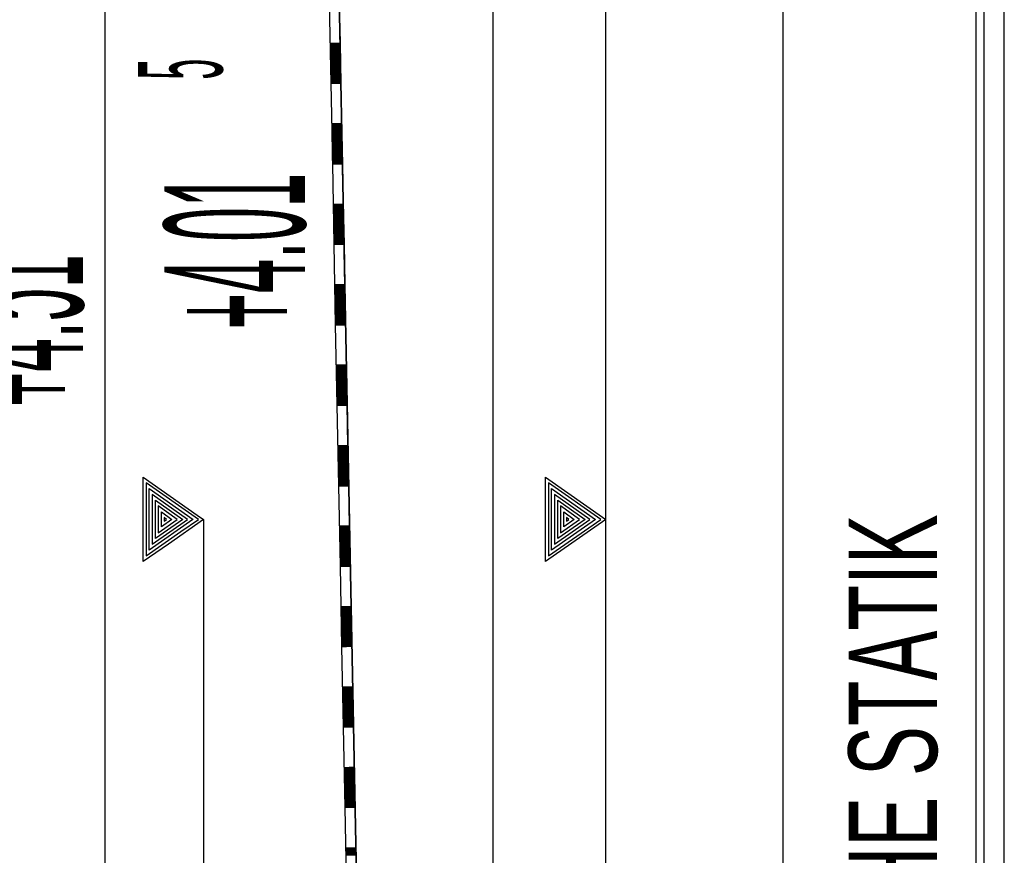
# Model space of a CAD drawing. Extents: x -0.6 to 1.54, y -0.37 to 1.17.
# Tile 8 of 79: x 0.087 to 0.1115, y 0.3852 to 0.406. Entities that reach past the tile are written whole.
import ezdxf

# ---------------------------------------------------------------- set-up
doc = ezdxf.new("R2010")
doc.units = 0
doc.linetypes.add('KCONTINUOUS', pattern=[0])
doc.layers.add('W01_---', color=7, linetype='CONTINUOUS')

msp = doc.modelspace()

# ---------------------------------------------------------------- linework, layer by layer
at = {"layer": 'W01_---', "color": 7, "linetype": 'KCONTINUOUS'}
for p, q in [((0.10596, 0.32533), (0.10596, 0.55033)), ((0.10156, 0.32403), (0.10156, 0.54683)), ((0.09876, 0.32643), (0.09876, 0.54443)), ((0.08911, 0.32733), (0.08911, 0.54353)), ((0.11096, 0.32533), (0.11096, 0.47553)), ((0.11146, 0.32533), (0.11146, 0.47553)), ((0.11076, 0.32533), (0.11076, 0.44783)), ((0.09646, 0.32839), (0.09436, 0.43543)), ((0.09436, 0.43543), (0.0965, 0.32643)), ((0.09482, 0.40536), (0.09495, 0.40536)), ((0.09486, 0.40336), (0.09499, 0.40336)), ((0.0949, 0.40136), (0.09503, 0.40136)), ((0.09494, 0.39936), (0.09507, 0.39936)), ((0.09498, 0.39736), (0.0951, 0.39736)), ((0.09502, 0.39536), (0.09514, 0.39536)), ((0.09006, 0.39354), (0.09006, 0.39459)), ((0.09006, 0.39459), (0.0914, 0.39365)), ((0.10006, 0.39354), (0.10006, 0.39459)), ((0.10006, 0.39459), (0.10156, 0.39354)), ((0.09013, 0.39445), (0.09013, 0.39264)), ((0.09135, 0.3936), (0.09013, 0.39445)), ((0.09021, 0.39354), (0.09021, 0.39431)), ((0.09021, 0.39431), (0.0913, 0.39354)), ((0.10013, 0.39445), (0.10013, 0.39264)), ((0.10143, 0.39354), (0.10013, 0.39445)), ((0.10021, 0.39354), (0.10021, 0.39431)), ((0.10021, 0.39431), (0.1013, 0.39354)), ((0.09028, 0.39416), (0.09028, 0.39293)), ((0.09116, 0.39354), (0.09028, 0.39416)), ((0.09036, 0.39354), (0.09036, 0.39402)), ((0.09036, 0.39402), (0.09104, 0.39354)), ((0.10028, 0.39416), (0.10028, 0.39293)), ((0.10116, 0.39354), (0.10028, 0.39416)), ((0.10036, 0.39354), (0.10036, 0.39402)), ((0.10036, 0.39402), (0.10104, 0.39354)), ((0.09043, 0.39388), (0.09043, 0.39321)), ((0.0909, 0.39354), (0.09043, 0.39388)), ((0.10043, 0.39388), (0.10043, 0.39321)), ((0.1009, 0.39354), (0.10043, 0.39388)), ((0.09006, 0.3925), (0.09006, 0.39354)), ((0.09021, 0.39278), (0.09021, 0.39354)), ((0.09129, 0.39354), (0.09021, 0.39278)), ((0.09028, 0.39293), (0.09116, 0.39354)), ((0.09036, 0.39307), (0.09036, 0.39354)), ((0.09104, 0.39354), (0.09036, 0.39307)), ((0.09043, 0.39321), (0.0909, 0.39354)), ((0.09051, 0.39354), (0.09051, 0.39373)), ((0.09051, 0.39373), (0.09077, 0.39354)), ((0.09051, 0.39336), (0.09051, 0.39354)), ((0.09077, 0.39354), (0.09051, 0.39336)), ((0.09058, 0.39359), (0.09058, 0.3935)), ((0.09064, 0.39354), (0.09058, 0.39359)), ((0.09058, 0.3935), (0.09064, 0.39354)), ((0.09156, 0.39354), (0.09069, 0.39293)), ((0.09099, 0.39324), (0.09143, 0.39354)), ((0.0913, 0.39354), (0.09129, 0.39354)), ((0.09143, 0.39354), (0.09135, 0.3936)), ((0.0914, 0.39365), (0.09156, 0.39354)), ((0.09156, 0.39354), (0.09156, 0.36635)), ((0.10006, 0.3925), (0.10006, 0.39354)), ((0.10156, 0.39354), (0.10006, 0.3925)), ((0.10013, 0.39264), (0.10143, 0.39354)), ((0.10021, 0.39278), (0.10021, 0.39354)), ((0.1013, 0.39354), (0.10021, 0.39278)), ((0.10028, 0.39293), (0.10116, 0.39354)), ((0.10036, 0.39307), (0.10036, 0.39354)), ((0.10104, 0.39354), (0.10036, 0.39307)), ((0.10043, 0.39321), (0.1009, 0.39354)), ((0.10051, 0.39354), (0.10051, 0.39373)), ((0.10051, 0.39373), (0.10077, 0.39354)), ((0.10051, 0.39336), (0.10051, 0.39354)), ((0.10077, 0.39354), (0.10051, 0.39336)), ((0.10058, 0.39359), (0.10058, 0.3935)), ((0.10064, 0.39354), (0.10058, 0.39359)), ((0.10058, 0.3935), (0.10064, 0.39354)), ((0.09506, 0.39336), (0.09518, 0.39336)), ((0.09013, 0.39264), (0.09099, 0.39324)), ((0.09069, 0.39293), (0.09006, 0.3925)), ((0.0951, 0.39136), (0.09522, 0.39137)), ((0.09514, 0.38936), (0.09526, 0.38937)), ((0.09518, 0.38736), (0.0953, 0.38737)), ((0.09522, 0.38536), (0.09534, 0.38537))]:
    msp.add_line(p, q, dxfattribs=at)
at = {"layer": 'W01_---', "color": 31, "linetype": 'KCONTINUOUS'}
for p, q in [((0.09468, 0.40638), (0.09472, 0.40438)), ((0.09493, 0.40638), (0.09495, 0.40538)), ((0.0947, 0.40538), (0.09495, 0.40538)), ((0.0947, 0.40536), (0.09495, 0.40536)), ((0.0947, 0.40534), (0.09495, 0.40534)), ((0.0947, 0.40532), (0.09495, 0.40532)), ((0.0947, 0.4053), (0.09495, 0.4053)), ((0.0947, 0.40528), (0.09495, 0.40528)), ((0.0947, 0.40526), (0.09495, 0.40526)), ((0.09495, 0.40538), (0.09497, 0.40438)), ((0.0947, 0.40524), (0.09495, 0.40524)), ((0.0947, 0.40522), (0.09495, 0.40522)), ((0.0947, 0.4052), (0.09495, 0.4052)), ((0.0947, 0.40518), (0.09495, 0.40518)), ((0.0947, 0.40516), (0.09495, 0.40516)), ((0.0947, 0.40514), (0.09495, 0.40514)), ((0.0947, 0.40512), (0.09495, 0.40512)), ((0.0947, 0.4051), (0.09495, 0.4051)), ((0.0947, 0.40508), (0.09495, 0.40508)), ((0.0947, 0.40506), (0.09495, 0.40506)), ((0.0947, 0.40504), (0.09495, 0.40504)), ((0.0947, 0.40502), (0.09495, 0.40502)), ((0.0947, 0.405), (0.09495, 0.405)), ((0.0947, 0.40498), (0.09495, 0.40498)), ((0.09471, 0.40496), (0.09496, 0.40496)), ((0.09471, 0.40494), (0.09496, 0.40494)), ((0.09471, 0.40492), (0.09496, 0.40492)), ((0.09471, 0.4049), (0.09496, 0.4049)), ((0.09471, 0.40488), (0.09496, 0.40488)), ((0.09471, 0.40486), (0.09496, 0.40486)), ((0.09471, 0.40484), (0.09496, 0.40484)), ((0.09471, 0.40482), (0.09496, 0.40482)), ((0.09471, 0.4048), (0.09496, 0.4048)), ((0.09471, 0.40478), (0.09496, 0.40478)), ((0.09471, 0.40476), (0.09496, 0.40476)), ((0.09471, 0.40474), (0.09496, 0.40474)), ((0.09471, 0.40472), (0.09496, 0.40472)), ((0.09471, 0.4047), (0.09496, 0.4047)), ((0.09471, 0.40468), (0.09496, 0.40468)), ((0.09471, 0.40466), (0.09496, 0.40466)), ((0.09471, 0.40464), (0.09496, 0.40464)), ((0.09471, 0.40462), (0.09496, 0.40462)), ((0.09471, 0.4046), (0.09496, 0.4046)), ((0.09471, 0.40458), (0.09496, 0.40458)), ((0.09471, 0.40456), (0.09496, 0.40456)), ((0.09471, 0.40454), (0.09496, 0.40454)), ((0.09471, 0.40452), (0.09496, 0.40452)), ((0.09473, 0.4046), (0.09496, 0.4046)), ((0.09475, 0.4046), (0.09496, 0.4046)), ((0.09477, 0.4046), (0.09496, 0.4046)), ((0.09479, 0.4046), (0.09496, 0.4046)), ((0.09481, 0.4046), (0.09496, 0.4046)), ((0.09483, 0.4046), (0.09496, 0.4046)), ((0.09485, 0.4046), (0.09496, 0.4046)), ((0.09487, 0.4046), (0.09496, 0.4046)), ((0.09489, 0.4046), (0.09496, 0.4046)), ((0.09491, 0.4046), (0.09496, 0.4046)), ((0.09472, 0.4045), (0.09497, 0.4045)), ((0.09472, 0.40448), (0.09497, 0.40448)), ((0.09472, 0.40446), (0.09497, 0.40446)), ((0.09472, 0.40444), (0.09497, 0.40444)), ((0.09472, 0.40442), (0.09497, 0.40442)), ((0.09472, 0.4044), (0.09497, 0.4044)), ((0.09472, 0.40438), (0.09476, 0.40238)), ((0.09472, 0.40438), (0.09497, 0.40438)), ((0.09497, 0.40438), (0.09499, 0.40338)), ((0.09474, 0.40338), (0.09499, 0.40338)), ((0.09474, 0.40336), (0.09499, 0.40336)), ((0.09474, 0.40334), (0.09499, 0.40334)), ((0.09474, 0.40332), (0.09499, 0.40332)), ((0.09474, 0.4033), (0.09499, 0.4033)), ((0.09499, 0.40338), (0.09501, 0.40238)), ((0.09474, 0.40328), (0.09499, 0.40328)), ((0.09474, 0.40326), (0.09499, 0.40326)), ((0.09474, 0.40324), (0.09499, 0.40324)), ((0.09474, 0.40322), (0.09499, 0.40322)), ((0.09474, 0.4032), (0.09499, 0.4032)), ((0.09474, 0.40318), (0.09499, 0.40318)), ((0.09474, 0.40316), (0.09499, 0.40316)), ((0.09474, 0.40314), (0.09499, 0.40314)), ((0.09474, 0.40312), (0.09499, 0.40312)), ((0.09474, 0.4031), (0.09499, 0.4031)), ((0.09474, 0.40308), (0.09499, 0.40308)), ((0.09474, 0.40306), (0.09499, 0.40306)), ((0.09474, 0.40304), (0.09499, 0.40304)), ((0.09474, 0.40302), (0.09499, 0.40302)), ((0.09474, 0.403), (0.09499, 0.403)), ((0.09474, 0.40298), (0.095, 0.40298)), ((0.09474, 0.40296), (0.095, 0.40296)), ((0.09474, 0.40294), (0.095, 0.40294)), ((0.09475, 0.40292), (0.095, 0.40292)), ((0.09475, 0.4029), (0.095, 0.4029)), ((0.09475, 0.40288), (0.095, 0.40288)), ((0.09475, 0.40286), (0.095, 0.40286)), ((0.09475, 0.40284), (0.095, 0.40284)), ((0.09475, 0.40282), (0.095, 0.40282)), ((0.09475, 0.4028), (0.095, 0.4028)), ((0.09475, 0.40278), (0.095, 0.40278)), ((0.09475, 0.40276), (0.095, 0.40276)), ((0.09475, 0.40274), (0.095, 0.40274)), ((0.09475, 0.40272), (0.095, 0.40272)), ((0.09475, 0.4027), (0.095, 0.4027)), ((0.09475, 0.40268), (0.095, 0.40268)), ((0.09475, 0.40266), (0.095, 0.40266)), ((0.09475, 0.40264), (0.095, 0.40264)), ((0.09475, 0.40262), (0.095, 0.40262)), ((0.09475, 0.4026), (0.095, 0.4026)), ((0.09475, 0.40258), (0.095, 0.40258)), ((0.09475, 0.40256), (0.095, 0.40256)), ((0.09477, 0.4026), (0.095, 0.4026)), ((0.09479, 0.4026), (0.095, 0.4026)), ((0.09481, 0.4026), (0.095, 0.4026)), ((0.09483, 0.4026), (0.095, 0.4026)), ((0.09485, 0.4026), (0.095, 0.4026)), ((0.09487, 0.4026), (0.095, 0.4026)), ((0.09489, 0.4026), (0.095, 0.4026)), ((0.09491, 0.4026), (0.095, 0.4026)), ((0.09493, 0.4026), (0.095, 0.4026)), ((0.09495, 0.4026), (0.095, 0.4026)), ((0.09475, 0.40254), (0.095, 0.40254)), ((0.09475, 0.40252), (0.095, 0.40252)), ((0.09475, 0.4025), (0.095, 0.4025)), ((0.09475, 0.40248), (0.095, 0.40248)), ((0.09476, 0.40246), (0.095, 0.40246)), ((0.09476, 0.40244), (0.095, 0.40244)), ((0.09476, 0.40242), (0.09501, 0.40242)), ((0.09476, 0.4024), (0.09501, 0.4024)), ((0.09476, 0.40238), (0.0948, 0.40038)), ((0.09476, 0.40238), (0.09501, 0.40238)), ((0.09501, 0.40238), (0.09503, 0.40138)), ((0.09478, 0.40138), (0.09503, 0.40138)), ((0.09478, 0.40136), (0.09503, 0.40136)), ((0.09478, 0.40134), (0.09503, 0.40134)), ((0.09503, 0.40138), (0.09505, 0.40038)), ((0.09478, 0.40132), (0.09503, 0.40132)), ((0.09478, 0.4013), (0.09503, 0.4013)), ((0.09478, 0.40128), (0.09503, 0.40128)), ((0.09478, 0.40126), (0.09503, 0.40126)), ((0.09478, 0.40124), (0.09503, 0.40124)), ((0.09478, 0.40122), (0.09503, 0.40122)), ((0.09478, 0.4012), (0.09503, 0.4012)), ((0.09478, 0.40118), (0.09503, 0.40118)), ((0.09478, 0.40116), (0.09503, 0.40116)), ((0.09478, 0.40114), (0.09503, 0.40114)), ((0.09478, 0.40112), (0.09503, 0.40112)), ((0.09478, 0.4011), (0.09503, 0.4011)), ((0.09478, 0.40108), (0.09503, 0.40108)), ((0.09478, 0.40106), (0.09503, 0.40106)), ((0.09478, 0.40104), (0.09503, 0.40104)), ((0.09478, 0.40102), (0.09503, 0.40102)), ((0.09478, 0.401), (0.09503, 0.401)), ((0.09478, 0.40098), (0.09503, 0.40098)), ((0.09478, 0.40096), (0.09503, 0.40096)), ((0.09479, 0.40094), (0.09503, 0.40094)), ((0.09479, 0.40092), (0.09503, 0.40092)), ((0.09479, 0.4009), (0.09504, 0.4009)), ((0.09479, 0.40088), (0.09504, 0.40088)), ((0.09479, 0.40086), (0.09504, 0.40086)), ((0.09479, 0.40084), (0.09504, 0.40084)), ((0.09479, 0.40082), (0.09504, 0.40082)), ((0.09479, 0.4008), (0.09504, 0.4008)), ((0.09479, 0.40078), (0.09504, 0.40078)), ((0.09479, 0.40076), (0.09504, 0.40076)), ((0.09479, 0.40074), (0.09504, 0.40074)), ((0.09479, 0.40072), (0.09504, 0.40072)), ((0.09479, 0.4007), (0.09504, 0.4007)), ((0.09479, 0.40068), (0.09504, 0.40068)), ((0.09479, 0.40066), (0.09504, 0.40066)), ((0.09479, 0.40064), (0.09504, 0.40064)), ((0.09479, 0.40062), (0.09504, 0.40062)), ((0.09479, 0.4006), (0.09504, 0.4006)), ((0.09481, 0.4006), (0.09504, 0.4006)), ((0.09483, 0.4006), (0.09504, 0.4006)), ((0.09485, 0.4006), (0.09504, 0.4006)), ((0.09487, 0.4006), (0.09504, 0.4006)), ((0.09489, 0.4006), (0.09504, 0.4006)), ((0.09491, 0.4006), (0.09504, 0.4006)), ((0.09493, 0.4006), (0.09504, 0.4006)), ((0.09495, 0.4006), (0.09504, 0.4006)), ((0.09497, 0.4006), (0.09504, 0.4006)), ((0.09499, 0.4006), (0.09504, 0.4006)), ((0.09479, 0.40058), (0.09504, 0.40058)), ((0.09479, 0.40056), (0.09504, 0.40056)), ((0.09479, 0.40054), (0.09504, 0.40054)), ((0.09479, 0.40052), (0.09504, 0.40052)), ((0.09479, 0.4005), (0.09504, 0.4005)), ((0.09479, 0.40048), (0.09504, 0.40048)), ((0.09479, 0.40046), (0.09504, 0.40046)), ((0.09479, 0.40044), (0.09505, 0.40044)), ((0.09479, 0.40042), (0.09505, 0.40042)), ((0.09479, 0.4004), (0.09505, 0.4004)), ((0.0948, 0.40038), (0.09483, 0.39838)), ((0.0948, 0.40038), (0.09505, 0.40038)), ((0.09505, 0.40038), (0.09507, 0.39938)), ((0.09481, 0.39938), (0.09507, 0.39938)), ((0.09507, 0.39938), (0.09509, 0.39838)), ((0.09482, 0.39936), (0.09507, 0.39936)), ((0.09482, 0.39934), (0.09507, 0.39934)), ((0.09482, 0.39932), (0.09507, 0.39932)), ((0.09482, 0.3993), (0.09507, 0.3993)), ((0.09482, 0.39928), (0.09507, 0.39928)), ((0.09482, 0.39926), (0.09507, 0.39926)), ((0.09482, 0.39924), (0.09507, 0.39924)), ((0.09482, 0.39922), (0.09507, 0.39922)), ((0.09482, 0.3992), (0.09507, 0.3992)), ((0.09482, 0.39918), (0.09507, 0.39918)), ((0.09482, 0.39916), (0.09507, 0.39916)), ((0.09482, 0.39914), (0.09507, 0.39914)), ((0.09482, 0.39912), (0.09507, 0.39912)), ((0.09482, 0.3991), (0.09507, 0.3991)), ((0.09482, 0.39908), (0.09507, 0.39908)), ((0.09482, 0.39906), (0.09507, 0.39906)), ((0.09482, 0.39904), (0.09507, 0.39904)), ((0.09482, 0.39902), (0.09507, 0.39902)), ((0.09482, 0.399), (0.09507, 0.399)), ((0.09482, 0.39898), (0.09507, 0.39898)), ((0.09482, 0.39896), (0.09507, 0.39896)), ((0.09482, 0.39894), (0.09507, 0.39894)), ((0.09482, 0.39892), (0.09507, 0.39892)), ((0.09483, 0.3989), (0.09507, 0.3989)), ((0.09483, 0.39888), (0.09507, 0.39888)), ((0.09483, 0.39886), (0.09508, 0.39886)), ((0.09483, 0.39884), (0.09508, 0.39884)), ((0.09483, 0.39882), (0.09508, 0.39882)), ((0.09483, 0.3988), (0.09508, 0.3988)), ((0.09483, 0.39878), (0.09508, 0.39878)), ((0.09483, 0.39876), (0.09508, 0.39876)), ((0.09483, 0.39874), (0.09508, 0.39874)), ((0.09483, 0.39872), (0.09508, 0.39872)), ((0.09483, 0.3987), (0.09508, 0.3987)), ((0.09483, 0.39868), (0.09508, 0.39868)), ((0.09483, 0.39866), (0.09508, 0.39866)), ((0.09483, 0.39864), (0.09508, 0.39864)), ((0.09483, 0.39862), (0.09508, 0.39862)), ((0.09483, 0.3986), (0.09508, 0.3986)), ((0.09483, 0.39858), (0.09508, 0.39858)), ((0.09483, 0.39856), (0.09508, 0.39856)), ((0.09483, 0.39854), (0.09508, 0.39854)), ((0.09483, 0.39852), (0.09508, 0.39852)), ((0.09483, 0.3985), (0.09508, 0.3985)), ((0.09483, 0.39848), (0.09508, 0.39848)), ((0.09483, 0.39846), (0.09508, 0.39846)), ((0.09483, 0.39844), (0.09508, 0.39844)), ((0.09483, 0.39842), (0.09508, 0.39842)), ((0.09483, 0.3984), (0.09509, 0.3984)), ((0.09485, 0.3986), (0.09508, 0.3986)), ((0.09487, 0.3986), (0.09508, 0.3986)), ((0.09489, 0.3986), (0.09508, 0.3986)), ((0.09491, 0.3986), (0.09508, 0.3986)), ((0.09493, 0.3986), (0.09508, 0.3986)), ((0.09495, 0.3986), (0.09508, 0.3986)), ((0.09497, 0.3986), (0.09508, 0.3986)), ((0.09499, 0.3986), (0.09508, 0.3986)), ((0.09501, 0.3986), (0.09508, 0.3986)), ((0.09503, 0.3986), (0.09508, 0.3986)), ((0.09483, 0.39838), (0.09487, 0.39638)), ((0.09483, 0.39838), (0.09509, 0.39838)), ((0.09509, 0.39838), (0.0951, 0.39738)), ((0.09486, 0.39738), (0.0951, 0.39738)), ((0.09486, 0.39736), (0.0951, 0.39736)), ((0.09486, 0.39734), (0.09511, 0.39734)), ((0.09486, 0.39732), (0.09511, 0.39732)), ((0.09486, 0.3973), (0.09511, 0.3973)), ((0.09486, 0.39728), (0.09511, 0.39728)), ((0.09486, 0.39726), (0.09511, 0.39726)), ((0.09486, 0.39724), (0.09511, 0.39724)), ((0.09486, 0.39722), (0.09511, 0.39722)), ((0.09486, 0.3972), (0.09511, 0.3972)), ((0.09486, 0.39718), (0.09511, 0.39718)), ((0.0951, 0.39738), (0.09512, 0.39638)), ((0.09486, 0.39716), (0.09511, 0.39716)), ((0.09486, 0.39714), (0.09511, 0.39714)), ((0.09486, 0.39712), (0.09511, 0.39712)), ((0.09486, 0.3971), (0.09511, 0.3971)), ((0.09486, 0.39708), (0.09511, 0.39708)), ((0.09486, 0.39706), (0.09511, 0.39706)), ((0.09486, 0.39704), (0.09511, 0.39704)), ((0.09486, 0.39702), (0.09511, 0.39702)), ((0.09486, 0.397), (0.09511, 0.397)), ((0.09486, 0.39698), (0.09511, 0.39698)), ((0.09486, 0.39696), (0.09511, 0.39696)), ((0.09486, 0.39694), (0.09511, 0.39694)), ((0.09486, 0.39692), (0.09511, 0.39692)), ((0.09486, 0.3969), (0.09511, 0.3969)), ((0.09486, 0.39688), (0.09512, 0.39688)), ((0.09486, 0.39686), (0.09512, 0.39686)), ((0.09486, 0.39684), (0.09512, 0.39684)), ((0.09487, 0.39682), (0.09512, 0.39682)), ((0.09487, 0.3968), (0.09512, 0.3968)), ((0.09487, 0.39678), (0.09512, 0.39678)), ((0.09487, 0.39676), (0.09512, 0.39676)), ((0.09487, 0.39674), (0.09512, 0.39674)), ((0.09487, 0.39672), (0.09512, 0.39672)), ((0.09487, 0.3967), (0.09512, 0.3967)), ((0.09487, 0.39668), (0.09512, 0.39668)), ((0.09487, 0.39666), (0.09512, 0.39666)), ((0.09487, 0.39664), (0.09512, 0.39664)), ((0.09487, 0.39662), (0.09512, 0.39662)), ((0.09487, 0.3966), (0.09512, 0.3966)), ((0.09487, 0.39658), (0.09512, 0.39658)), ((0.09487, 0.39656), (0.09512, 0.39656)), ((0.09487, 0.39654), (0.09512, 0.39654)), ((0.09487, 0.39652), (0.09512, 0.39652)), ((0.09487, 0.3965), (0.09512, 0.3965)), ((0.09487, 0.39648), (0.09512, 0.39648)), ((0.09487, 0.39646), (0.09512, 0.39646)), ((0.09487, 0.39644), (0.09512, 0.39644)), ((0.09489, 0.3966), (0.09512, 0.3966)), ((0.09491, 0.3966), (0.09512, 0.3966)), ((0.09493, 0.3966), (0.09512, 0.3966)), ((0.09495, 0.3966), (0.09512, 0.3966)), ((0.09497, 0.3966), (0.09512, 0.3966)), ((0.09499, 0.3966), (0.09512, 0.3966)), ((0.09501, 0.3966), (0.09512, 0.3966)), ((0.09503, 0.3966), (0.09512, 0.3966)), ((0.09505, 0.3966), (0.09512, 0.3966)), ((0.09507, 0.3966), (0.09512, 0.3966)), ((0.09487, 0.39642), (0.09512, 0.39642)), ((0.09487, 0.3964), (0.09512, 0.3964)), ((0.09487, 0.39638), (0.09491, 0.39438)), ((0.09487, 0.39638), (0.09512, 0.39638)), ((0.09512, 0.39638), (0.09514, 0.39539)), ((0.09489, 0.39538), (0.09514, 0.39539)), ((0.09489, 0.39536), (0.09514, 0.39536)), ((0.0949, 0.39534), (0.09514, 0.39535)), ((0.0949, 0.39532), (0.09514, 0.39533)), ((0.0949, 0.3953), (0.09515, 0.3953)), ((0.0949, 0.39528), (0.09515, 0.39528)), ((0.0949, 0.39526), (0.09515, 0.39527)), ((0.0949, 0.39524), (0.09515, 0.39525)), ((0.0949, 0.39522), (0.09515, 0.39522)), ((0.09514, 0.39539), (0.09516, 0.39438)), ((0.0949, 0.3952), (0.09515, 0.39521)), ((0.0949, 0.39518), (0.09515, 0.39519)), ((0.0949, 0.39516), (0.09515, 0.39516)), ((0.0949, 0.39514), (0.09515, 0.39514)), ((0.0949, 0.39512), (0.09515, 0.39513)), ((0.0949, 0.3951), (0.09515, 0.39511)), ((0.0949, 0.39508), (0.09515, 0.39508)), ((0.0949, 0.39506), (0.09515, 0.39507)), ((0.0949, 0.39504), (0.09515, 0.39505)), ((0.0949, 0.39502), (0.09515, 0.39502)), ((0.0949, 0.395), (0.09515, 0.395)), ((0.0949, 0.39498), (0.09515, 0.39499)), ((0.0949, 0.39496), (0.09515, 0.39496)), ((0.0949, 0.39494), (0.09515, 0.39494)), ((0.0949, 0.39492), (0.09515, 0.39493)), ((0.0949, 0.3949), (0.09515, 0.39491)), ((0.0949, 0.39488), (0.09515, 0.39488)), ((0.0949, 0.39486), (0.09515, 0.39486)), ((0.09491, 0.39484), (0.09516, 0.39485)), ((0.09491, 0.39482), (0.09516, 0.39482)), ((0.09491, 0.3948), (0.09516, 0.3948)), ((0.09491, 0.39478), (0.09516, 0.39479)), ((0.09491, 0.39476), (0.09516, 0.39477)), ((0.09491, 0.39474), (0.09516, 0.39474)), ((0.09491, 0.39472), (0.09516, 0.39472)), ((0.09491, 0.3947), (0.09516, 0.39471)), ((0.09491, 0.39468), (0.09516, 0.39468)), ((0.09491, 0.39466), (0.09516, 0.39466)), ((0.09491, 0.39464), (0.09516, 0.39465)), ((0.09491, 0.39462), (0.09516, 0.39463)), ((0.09491, 0.3946), (0.09516, 0.3946)), ((0.09491, 0.39458), (0.09516, 0.39458)), ((0.09491, 0.39456), (0.09516, 0.39457)), ((0.09491, 0.39454), (0.09516, 0.39454)), ((0.09491, 0.39452), (0.09516, 0.39452)), ((0.09491, 0.3945), (0.09516, 0.39451)), ((0.09491, 0.39448), (0.09516, 0.39449)), ((0.09493, 0.3946), (0.09516, 0.3946)), ((0.09495, 0.3946), (0.09516, 0.3946)), ((0.09497, 0.3946), (0.09516, 0.3946)), ((0.09499, 0.3946), (0.09516, 0.3946)), ((0.09501, 0.3946), (0.09516, 0.3946)), ((0.09503, 0.3946), (0.09516, 0.3946)), ((0.09505, 0.3946), (0.09516, 0.3946)), ((0.09507, 0.3946), (0.09516, 0.3946)), ((0.09509, 0.3946), (0.09516, 0.3946)), ((0.09511, 0.3946), (0.09516, 0.3946)), ((0.09491, 0.39446), (0.09516, 0.39446)), ((0.09491, 0.39444), (0.09516, 0.39444)), ((0.09491, 0.39442), (0.09516, 0.39443)), ((0.09491, 0.3944), (0.09516, 0.3944)), ((0.09491, 0.39438), (0.09495, 0.39238)), ((0.09491, 0.39438), (0.09516, 0.39438)), ((0.09516, 0.39438), (0.09518, 0.39339)), ((0.09493, 0.39338), (0.09518, 0.39339)), ((0.09493, 0.39336), (0.09518, 0.39336)), ((0.09493, 0.39334), (0.09518, 0.39334)), ((0.09493, 0.39332), (0.09519, 0.39333)), ((0.09493, 0.3933), (0.09519, 0.39331)), ((0.09493, 0.39328), (0.09519, 0.39328)), ((0.09494, 0.39326), (0.09519, 0.39326)), ((0.09518, 0.39339), (0.0952, 0.39238)), ((0.09494, 0.39324), (0.09519, 0.39325)), ((0.09494, 0.39322), (0.09519, 0.39322)), ((0.09494, 0.3932), (0.09519, 0.3932)), ((0.09494, 0.39318), (0.09519, 0.39319)), ((0.09494, 0.39316), (0.09519, 0.39317)), ((0.09494, 0.39314), (0.09519, 0.39314)), ((0.09494, 0.39312), (0.09519, 0.39313)), ((0.09494, 0.3931), (0.09519, 0.39311)), ((0.09494, 0.39308), (0.09519, 0.39308)), ((0.09494, 0.39306), (0.09519, 0.39306)), ((0.09494, 0.39304), (0.09519, 0.39305)), ((0.09494, 0.39302), (0.09519, 0.39303)), ((0.09494, 0.393), (0.09519, 0.393)), ((0.09494, 0.39298), (0.09519, 0.39299)), ((0.09494, 0.39296), (0.09519, 0.39297)), ((0.09494, 0.39294), (0.09519, 0.39294)), ((0.09494, 0.39292), (0.09519, 0.39292)), ((0.09494, 0.3929), (0.09519, 0.39291)), ((0.09494, 0.39288), (0.09519, 0.39289)), ((0.09494, 0.39286), (0.09519, 0.39286)), ((0.09494, 0.39284), (0.09519, 0.39285)), ((0.09494, 0.39282), (0.09519, 0.39283)), ((0.09495, 0.3928), (0.09519, 0.3928)), ((0.09495, 0.39278), (0.09519, 0.39278)), ((0.09495, 0.39276), (0.0952, 0.39277)), ((0.09495, 0.39274), (0.0952, 0.39275)), ((0.09495, 0.39272), (0.0952, 0.39272)), ((0.09495, 0.3927), (0.0952, 0.39271)), ((0.09495, 0.39268), (0.0952, 0.39269)), ((0.09495, 0.39266), (0.0952, 0.39266)), ((0.09495, 0.39264), (0.0952, 0.39264)), ((0.09495, 0.39262), (0.0952, 0.39263)), ((0.09495, 0.3926), (0.0952, 0.39261)), ((0.09495, 0.39258), (0.0952, 0.39258)), ((0.09495, 0.39256), (0.0952, 0.39257)), ((0.09495, 0.39254), (0.0952, 0.39255)), ((0.09497, 0.3926), (0.0952, 0.39261)), ((0.09499, 0.3926), (0.0952, 0.39261)), ((0.09501, 0.3926), (0.0952, 0.39261)), ((0.09503, 0.3926), (0.0952, 0.39261)), ((0.09505, 0.3926), (0.0952, 0.39261)), ((0.09507, 0.3926), (0.0952, 0.39261)), ((0.09509, 0.3926), (0.0952, 0.39261)), ((0.09511, 0.3926), (0.0952, 0.39261)), ((0.09513, 0.3926), (0.0952, 0.39261)), ((0.09515, 0.3926), (0.0952, 0.39261)), ((0.09495, 0.39252), (0.0952, 0.39252)), ((0.09495, 0.3925), (0.0952, 0.3925)), ((0.09495, 0.39248), (0.0952, 0.39249)), ((0.09495, 0.39246), (0.0952, 0.39246)), ((0.09495, 0.39244), (0.0952, 0.39244)), ((0.09495, 0.39242), (0.0952, 0.39243)), ((0.09495, 0.3924), (0.0952, 0.39241)), ((0.09495, 0.39238), (0.09499, 0.39038)), ((0.09495, 0.39238), (0.0952, 0.39238)), ((0.0952, 0.39238), (0.09522, 0.39139)), ((0.09497, 0.39138), (0.09522, 0.39139)), ((0.09497, 0.39136), (0.09522, 0.39137)), ((0.09497, 0.39134), (0.09522, 0.39134)), ((0.09497, 0.39132), (0.09522, 0.39132)), ((0.09497, 0.3913), (0.09522, 0.39131)), ((0.09522, 0.39139), (0.09524, 0.39039)), ((0.09498, 0.39128), (0.09523, 0.39129)), ((0.09498, 0.39126), (0.09523, 0.39126)), ((0.09498, 0.39124), (0.09523, 0.39125)), ((0.09498, 0.39122), (0.09523, 0.39123)), ((0.09498, 0.3912), (0.09523, 0.3912)), ((0.09498, 0.39118), (0.09523, 0.39118)), ((0.09498, 0.39116), (0.09523, 0.39117)), ((0.09498, 0.39114), (0.09523, 0.39114)), ((0.09498, 0.39112), (0.09523, 0.39112)), ((0.09498, 0.3911), (0.09523, 0.39111)), ((0.09498, 0.39108), (0.09523, 0.39109)), ((0.09498, 0.39106), (0.09523, 0.39106)), ((0.09498, 0.39104), (0.09523, 0.39104)), ((0.09498, 0.39102), (0.09523, 0.39103)), ((0.09498, 0.391), (0.09523, 0.391)), ((0.09498, 0.39098), (0.09523, 0.39098)), ((0.09498, 0.39096), (0.09523, 0.39097)), ((0.09498, 0.39094), (0.09523, 0.39095)), ((0.09498, 0.39092), (0.09523, 0.39092)), ((0.09498, 0.3909), (0.09523, 0.3909)), ((0.09498, 0.39088), (0.09523, 0.39089)), ((0.09498, 0.39086), (0.09523, 0.39086)), ((0.09498, 0.39084), (0.09523, 0.39084)), ((0.09498, 0.39082), (0.09523, 0.39083)), ((0.09498, 0.3908), (0.09523, 0.39081)), ((0.09498, 0.39078), (0.09524, 0.39078)), ((0.09498, 0.39076), (0.09524, 0.39076)), ((0.09498, 0.39074), (0.09524, 0.39075)), ((0.09499, 0.39072), (0.09524, 0.39072)), ((0.09499, 0.3907), (0.09524, 0.3907)), ((0.09499, 0.39068), (0.09524, 0.39069)), ((0.09499, 0.39066), (0.09524, 0.39067)), ((0.09499, 0.39064), (0.09524, 0.39064)), ((0.09499, 0.39062), (0.09524, 0.39063)), ((0.09499, 0.3906), (0.09524, 0.39061)), ((0.09499, 0.39058), (0.09524, 0.39058)), ((0.09501, 0.3906), (0.09524, 0.39061)), ((0.09503, 0.3906), (0.09524, 0.39061)), ((0.09505, 0.3906), (0.09524, 0.39061)), ((0.09507, 0.3906), (0.09524, 0.39061)), ((0.09509, 0.3906), (0.09524, 0.39061)), ((0.09511, 0.3906), (0.09524, 0.39061)), ((0.09513, 0.3906), (0.09524, 0.39061)), ((0.09515, 0.3906), (0.09524, 0.39061)), ((0.09517, 0.3906), (0.09524, 0.39061)), ((0.09519, 0.3906), (0.09524, 0.39061)), ((0.09499, 0.39056), (0.09524, 0.39056)), ((0.09499, 0.39054), (0.09524, 0.39055)), ((0.09499, 0.39052), (0.09524, 0.39053)), ((0.09499, 0.3905), (0.09524, 0.3905)), ((0.09499, 0.39048), (0.09524, 0.39049)), ((0.09499, 0.39046), (0.09524, 0.39047)), ((0.09499, 0.39044), (0.09524, 0.39044)), ((0.09499, 0.39042), (0.09524, 0.39042)), ((0.09499, 0.3904), (0.09524, 0.39041)), ((0.09499, 0.39038), (0.09524, 0.39039)), ((0.09499, 0.39038), (0.09503, 0.38838)), ((0.09524, 0.39039), (0.09526, 0.38938)), ((0.09501, 0.38938), (0.09526, 0.38938)), ((0.09501, 0.38936), (0.09526, 0.38937)), ((0.09501, 0.38934), (0.09526, 0.38935)), ((0.09526, 0.38938), (0.09528, 0.38839)), ((0.09501, 0.38932), (0.09526, 0.38932)), ((0.09501, 0.3893), (0.09526, 0.38931)), ((0.09501, 0.38928), (0.09526, 0.38929)), ((0.09501, 0.38926), (0.09526, 0.38927)), ((0.09502, 0.38924), (0.09526, 0.38925)), ((0.09502, 0.38922), (0.09526, 0.38923)), ((0.09502, 0.3892), (0.09527, 0.38921)), ((0.09502, 0.38918), (0.09527, 0.38919)), ((0.09502, 0.38916), (0.09527, 0.38917)), ((0.09502, 0.38914), (0.09527, 0.38915)), ((0.09502, 0.38912), (0.09527, 0.38913)), ((0.09502, 0.3891), (0.09527, 0.38911)), ((0.09502, 0.38908), (0.09527, 0.38909)), ((0.09502, 0.38906), (0.09527, 0.38907)), ((0.09502, 0.38904), (0.09527, 0.38905)), ((0.09502, 0.38902), (0.09527, 0.38903)), ((0.09502, 0.389), (0.09527, 0.38901)), ((0.09502, 0.38898), (0.09527, 0.38899)), ((0.09502, 0.38896), (0.09527, 0.38897)), ((0.09502, 0.38894), (0.09527, 0.38895)), ((0.09502, 0.38892), (0.09527, 0.38893)), ((0.09502, 0.3889), (0.09527, 0.38891)), ((0.09502, 0.38888), (0.09527, 0.38889)), ((0.09502, 0.38886), (0.09527, 0.38887)), ((0.09502, 0.38884), (0.09527, 0.38885)), ((0.09502, 0.38882), (0.09527, 0.38883)), ((0.09502, 0.3888), (0.09527, 0.38881)), ((0.09502, 0.38878), (0.09527, 0.38879)), ((0.09502, 0.38876), (0.09527, 0.38877)), ((0.09502, 0.38874), (0.09528, 0.38875)), ((0.09502, 0.38872), (0.09528, 0.38873)), ((0.09502, 0.3887), (0.09528, 0.38871)), ((0.09503, 0.38868), (0.09528, 0.38869)), ((0.09503, 0.38866), (0.09528, 0.38867)), ((0.09503, 0.38864), (0.09528, 0.38865)), ((0.09503, 0.38862), (0.09528, 0.38863)), ((0.09503, 0.3886), (0.09528, 0.38861)), ((0.09505, 0.3886), (0.09528, 0.38861)), ((0.09507, 0.3886), (0.09528, 0.38861)), ((0.09509, 0.3886), (0.09528, 0.38861)), ((0.09511, 0.3886), (0.09528, 0.38861)), ((0.09513, 0.3886), (0.09528, 0.38861)), ((0.09515, 0.3886), (0.09528, 0.38861)), ((0.09517, 0.3886), (0.09528, 0.38861)), ((0.09519, 0.3886), (0.09528, 0.38861)), ((0.09521, 0.3886), (0.09528, 0.38861)), ((0.09523, 0.38861), (0.09528, 0.38861)), ((0.09503, 0.38858), (0.09528, 0.38859)), ((0.09503, 0.38856), (0.09528, 0.38857)), ((0.09503, 0.38854), (0.09528, 0.38855)), ((0.09503, 0.38852), (0.09528, 0.38853)), ((0.09503, 0.3885), (0.09528, 0.38851)), ((0.09503, 0.38848), (0.09528, 0.38849)), ((0.09503, 0.38846), (0.09528, 0.38847)), ((0.09503, 0.38844), (0.09528, 0.38845)), ((0.09503, 0.38842), (0.09528, 0.38843)), ((0.09503, 0.3884), (0.09528, 0.38841)), ((0.09503, 0.38838), (0.09528, 0.38839)), ((0.09503, 0.38838), (0.09507, 0.38638)), ((0.09528, 0.38839), (0.0953, 0.38739)), ((0.09505, 0.38738), (0.0953, 0.38739)), ((0.0953, 0.38739), (0.09532, 0.38639)), ((0.09505, 0.38736), (0.0953, 0.38737)), ((0.09505, 0.38734), (0.0953, 0.38735)), ((0.09505, 0.38732), (0.0953, 0.38733)), ((0.09505, 0.3873), (0.0953, 0.38731)), ((0.09505, 0.38728), (0.0953, 0.38729)), ((0.09505, 0.38726), (0.0953, 0.38727)), ((0.09505, 0.38724), (0.0953, 0.38725)), ((0.09505, 0.38722), (0.09531, 0.38723)), ((0.09505, 0.3872), (0.09531, 0.38721)), ((0.09505, 0.38718), (0.09531, 0.38719)), ((0.09506, 0.38716), (0.09531, 0.38717)), ((0.09506, 0.38714), (0.09531, 0.38715)), ((0.09506, 0.38712), (0.09531, 0.38713)), ((0.09506, 0.3871), (0.09531, 0.38711)), ((0.09506, 0.38708), (0.09531, 0.38709)), ((0.09506, 0.38706), (0.09531, 0.38707)), ((0.09506, 0.38704), (0.09531, 0.38705)), ((0.09506, 0.38702), (0.09531, 0.38703)), ((0.09506, 0.387), (0.09531, 0.38701)), ((0.09506, 0.38698), (0.09531, 0.38699)), ((0.09506, 0.38696), (0.09531, 0.38697)), ((0.09506, 0.38694), (0.09531, 0.38695)), ((0.09506, 0.38692), (0.09531, 0.38693)), ((0.09506, 0.3869), (0.09531, 0.38691)), ((0.09506, 0.38688), (0.09531, 0.38689)), ((0.09506, 0.38686), (0.09531, 0.38687)), ((0.09506, 0.38684), (0.09531, 0.38685)), ((0.09506, 0.38682), (0.09531, 0.38683)), ((0.09506, 0.3868), (0.09531, 0.38681)), ((0.09506, 0.38678), (0.09531, 0.38679)), ((0.09506, 0.38676), (0.09531, 0.38677)), ((0.09506, 0.38674), (0.09531, 0.38675)), ((0.09506, 0.38672), (0.09531, 0.38673)), ((0.09507, 0.3867), (0.09531, 0.38671)), ((0.09507, 0.38668), (0.09531, 0.38669)), ((0.09507, 0.38666), (0.09532, 0.38667)), ((0.09507, 0.38664), (0.09532, 0.38665)), ((0.09507, 0.38662), (0.09532, 0.38663)), ((0.09507, 0.3866), (0.09532, 0.38661)), ((0.09507, 0.38658), (0.09532, 0.38659)), ((0.09507, 0.38656), (0.09532, 0.38657)), ((0.09507, 0.38654), (0.09532, 0.38655)), ((0.09507, 0.38652), (0.09532, 0.38653)), ((0.09507, 0.3865), (0.09532, 0.38651)), ((0.09507, 0.38648), (0.09532, 0.38649)), ((0.09507, 0.38646), (0.09532, 0.38647)), ((0.09507, 0.38644), (0.09532, 0.38645)), ((0.09507, 0.38642), (0.09532, 0.38643)), ((0.09507, 0.3864), (0.09532, 0.38641)), ((0.09509, 0.3866), (0.09532, 0.38661)), ((0.09511, 0.3866), (0.09532, 0.38661)), ((0.09513, 0.3866), (0.09532, 0.38661)), ((0.09515, 0.3866), (0.09532, 0.38661)), ((0.09517, 0.3866), (0.09532, 0.38661)), ((0.09519, 0.3866), (0.09532, 0.38661)), ((0.09521, 0.3866), (0.09532, 0.38661)), ((0.09523, 0.3866), (0.09532, 0.38661)), ((0.09525, 0.3866), (0.09532, 0.38661)), ((0.09527, 0.3866), (0.09532, 0.38661)), ((0.09507, 0.38638), (0.09532, 0.38639)), ((0.09507, 0.38638), (0.09511, 0.38438)), ((0.09532, 0.38639), (0.09534, 0.38539)), ((0.09509, 0.38538), (0.09534, 0.38539)), ((0.09509, 0.38536), (0.09534, 0.38537)), ((0.09509, 0.38534), (0.09534, 0.38535)), ((0.09509, 0.38532), (0.09534, 0.38533)), ((0.09509, 0.3853), (0.09534, 0.38531)), ((0.09509, 0.38528), (0.09534, 0.38529)), ((0.09509, 0.38526), (0.09534, 0.38527)), ((0.09509, 0.38524), (0.09534, 0.38525)), ((0.09509, 0.38522), (0.09534, 0.38523)), ((0.09509, 0.3852), (0.09534, 0.38521)), ((0.09534, 0.38539), (0.09536, 0.38439))]:
    msp.add_line(p, q, dxfattribs=at)

# ---------------------------------------------------------------- texts
at = {"layer": 'W01_---', "color": 7}
for s, height, width, p in [('5 ', 0.0021, 0.333333, (0.09203, 0.40447, 60.999999)), ('+4.01 ', 0.0035, 0.328, (0.09408, 0.39827, 60.999999)), ('+4.51 ', 0.0035, 0.32, (0.08856, 0.39634, 60.999999)), ('RAEHM 24/24 CM SIEHE STATIK', 0.0022, 0.631713, (0.10979, 0.36527, 60.999999))]:
    msp.add_text(s, height=height, rotation=90.0027, dxfattribs=dict(at, width=width)).set_placement(p)

doc.saveas('drawing.dxf')
